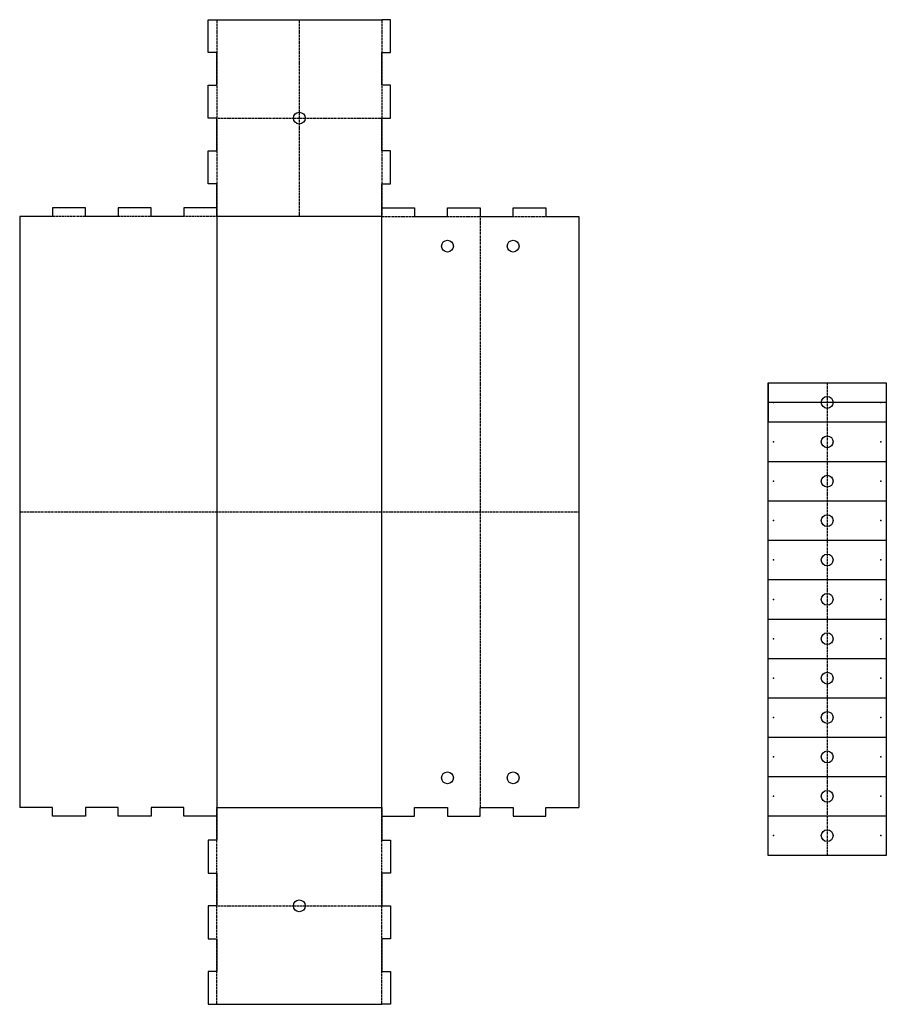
# Model space of a CAD drawing. Header units: millimetres. Extents: x -267 to 173, y -262 to 238.
import ezdxf

# ---------------------------------------------------------------- set-up
doc = ezdxf.new("R2010")
doc.units = ezdxf.units.MM
doc.linetypes.add('DASHED', pattern=[0.75, 0.5, -0.25])
doc.layers.get('0').update_dxf_attribs({"linetype": 'CONTINUOUS'})
doc.layers.add('1', color=7, linetype='DASHED')

msp = doc.modelspace()

# ---------------------------------------------------------------- linework, layer by layer
for p, q in [((-171.5, 221.76), (-171.5, 238.43)), ((-171.5, 238.43), (-167.1, 238.43)), ((-167.1, 238.43), (-83.26, 238.43)), ((-78.86, 238.43), (-83.26, 238.43)), ((-78.86, 221.76), (-78.86, 238.43)), ((-167.1, 221.76), (-171.5, 221.76)), ((-167.1, 205.1), (-167.1, 221.76)), ((-83.26, 205.1), (-83.26, 221.76)), ((-83.26, 221.76), (-78.86, 221.76)), ((-171.5, 188.43), (-171.5, 205.1)), ((-171.5, 205.1), (-167.1, 205.1)), ((-78.86, 205.1), (-83.26, 205.1)), ((-78.86, 188.43), (-78.86, 205.1)), ((-167.1, 188.43), (-171.5, 188.43)), ((-167.1, 171.76), (-167.1, 188.43)), ((-83.26, 171.76), (-83.26, 188.43)), ((-83.26, 188.43), (-78.86, 188.43)), ((-171.5, 155.1), (-171.5, 171.76)), ((-171.5, 171.76), (-167.1, 171.76)), ((-78.86, 171.76), (-83.26, 171.76)), ((-78.86, 155.1), (-78.86, 171.76)), ((-167.1, 155.1), (-171.5, 155.1)), ((-167.1, 138.43), (-167.1, 155.1)), ((-83.26, 138.43), (-83.26, 155.1)), ((-83.26, 155.1), (-78.86, 155.1)), ((-250.44, 142.83), (-250.44, 138.43)), ((-233.77, 142.83), (-250.44, 142.83)), ((-233.77, 138.43), (-233.77, 142.83)), ((-200.44, 142.83), (-217.1, 142.83)), ((-217.1, 142.83), (-217.1, 138.43)), ((-200.44, 138.43), (-200.44, 142.83)), ((-167.1, 142.83), (-183.77, 142.83)), ((-183.77, 142.83), (-183.77, 138.43)), ((-167.1, 138.43), (-167.1, 142.83)), ((-83.26, 138.43), (-83.26, 142.83)), ((-83.26, 142.83), (-66.59, 142.83)), ((-66.59, 142.83), (-66.59, 138.43)), ((-49.93, 138.43), (-49.93, 142.83)), ((-49.93, 142.83), (-33.26, 142.83)), ((-33.26, 142.83), (-33.26, 138.43)), ((-16.59, 138.43), (-16.59, 142.83)), ((-16.59, 142.83), (0.07, 142.83)), ((0.07, 142.83), (0.07, 138.43)), ((-250.44, 138.43), (-267.1, 138.43)), ((-267.1, 138.43), (-267.1, -161.57)), ((-217.1, 138.43), (-233.77, 138.43)), ((-183.77, 138.43), (-200.44, 138.43)), ((-66.59, 138.43), (-49.93, 138.43)), ((-33.26, 138.43), (-16.59, 138.43)), ((0.07, 138.43), (16.74, 138.43)), ((16.74, 138.43), (16.74, -161.57)), ((112.86, -185.93), (112.86, 54.07)), ((172.86, 54.07), (172.86, -185.93)), ((172.86, 44.07), (112.86, 44.07)), ((112.86, 14.07), (172.86, 14.07)), ((112.86, -5.93), (172.86, -5.93)), ((112.86, -25.93), (172.86, -25.93)), ((112.86, -45.93), (172.86, -45.93)), ((112.86, -65.93), (172.86, -65.93)), ((112.86, -85.93), (172.86, -85.93)), ((112.86, -105.93), (172.86, -105.93)), ((112.86, -125.93), (172.86, -125.93)), ((112.86, -145.93), (172.86, -145.93)), ((-250.44, -161.57), (-267.1, -161.57)), ((-250.44, -165.97), (-250.44, -161.57)), ((-233.77, -161.57), (-233.77, -165.97)), ((-217.1, -161.57), (-233.77, -161.57)), ((-217.1, -165.97), (-217.1, -161.57)), ((-200.44, -161.57), (-200.44, -165.97)), ((-183.77, -161.57), (-200.44, -161.57)), ((-183.77, -165.97), (-183.77, -161.57)), ((-167.1, -161.57), (-167.1, -165.97)), ((-167.1, -161.57), (-167.1, -178.24)), ((-83.26, -161.57), (-83.26, -178.24)), ((-83.26, -161.57), (-83.26, -165.97)), ((-66.59, -165.97), (-66.59, -161.57)), ((-66.59, -161.57), (-49.93, -161.57)), ((-49.93, -161.57), (-49.93, -165.97)), ((-33.26, -165.97), (-33.26, -161.57)), ((-33.26, -161.57), (-16.59, -161.57)), ((-16.59, -161.57), (-16.59, -165.97)), ((0.07, -161.57), (16.74, -161.57)), ((0.07, -165.97), (0.07, -161.57)), ((-233.77, -165.97), (-250.44, -165.97)), ((-200.44, -165.97), (-217.1, -165.97)), ((-167.1, -165.97), (-183.77, -165.97)), ((-83.26, -165.97), (-66.59, -165.97)), ((-49.93, -165.97), (-33.26, -165.97)), ((-16.59, -165.97), (0.07, -165.97)), ((112.86, -165.93), (172.86, -165.93)), ((-167.1, -178.24), (-171.5, -178.24)), ((-171.5, -178.24), (-171.5, -194.9)), ((-83.26, -178.24), (-78.86, -178.24)), ((-78.86, -178.24), (-78.86, -194.9)), ((172.86, -185.93), (112.86, -185.93)), ((-171.5, -194.9), (-167.1, -194.9)), ((-167.1, -194.9), (-167.1, -211.57)), ((-78.86, -194.9), (-83.26, -194.9)), ((-83.26, -194.9), (-83.26, -211.57)), ((-171.5, -211.57), (-171.5, -228.24)), ((-167.1, -211.57), (-171.5, -211.57)), ((-83.26, -211.57), (-78.86, -211.57)), ((-78.86, -211.57), (-78.86, -228.24)), ((-171.5, -228.24), (-167.1, -228.24)), ((-167.1, -228.24), (-167.1, -244.9)), ((-78.86, -228.24), (-83.26, -228.24)), ((-83.26, -228.24), (-83.26, -244.9)), ((-171.5, -244.9), (-171.5, -261.57)), ((-167.1, -244.9), (-171.5, -244.9)), ((-83.26, -244.9), (-78.86, -244.9)), ((-78.86, -244.9), (-78.86, -261.57)), ((-171.5, -261.57), (-167.1, -261.57)), ((-167.1, -261.57), (-83.26, -261.57)), ((-78.86, -261.57), (-83.26, -261.57))]:
    msp.add_line(p, q)
for points in [[(-83.26, -161.57), (-83.26, 138.43), (-167.1, 138.43), (-167.1, -161.57)], [(112.86, 54.07), (172.86, 54.07), (172.86, 34.07), (112.86, 34.07)], [(112.86, 54.07), (112.86, 34.07)]]:
    msp.add_lwpolyline(points, close=True)
for centre in [(-125.18, 188.43), (-49.93, 123.43), (-16.59, 123.43), (142.86, 44.07), (142.86, 24.07), (142.86, 4.07), (142.86, -15.93), (142.86, -35.93), (142.86, -55.93), (142.86, -75.93), (142.86, -95.93), (142.86, -115.93), (142.86, -135.93), (-49.93, -146.57), (-16.59, -146.57), (142.86, -155.93), (142.86, -175.93), (-125.18, -211.57)]:
    msp.add_circle(centre, 3)
for p in [(115.65, 44.07), (170.07, 44.07), (115.65, 24.07), (170.07, 24.07), (115.65, 4.07), (170.07, 4.07), (115.65, -15.93), (170.07, -15.93), (115.65, -35.93), (170.07, -35.93), (115.65, -55.93), (170.07, -55.93), (115.65, -75.93), (170.07, -75.93), (115.65, -95.93), (170.07, -95.93), (115.65, -115.93), (170.07, -115.93), (115.65, -135.93), (170.07, -135.93), (115.65, -155.93), (170.07, -155.93), (115.65, -175.93), (170.07, -175.93)]:
    msp.add_point(p)
at = {"layer": '1'}
for p, q in [((-167.1, 238.43), (-167.1, 138.43)), ((-125.18, 238.43), (-125.18, 138.43)), ((-83.26, 238.43), (-83.26, 138.43)), ((-167.1, 188.43), (-83.26, 188.43)), ((-167.1, 138.43), (-267.1, 138.43)), ((-83.26, 138.43), (16.74, 138.43)), ((-33.26, 138.43), (-33.26, -161.57)), ((142.86, 54.07), (142.86, -185.93)), ((-267.1, -11.57), (16.74, -11.57)), ((-167.1, -261.57), (-167.1, -161.57)), ((-83.26, -261.57), (-83.26, -161.57)), ((-167.1, -211.57), (-83.26, -211.57))]:
    msp.add_line(p, q, dxfattribs=at)

doc.saveas('drawing.dxf')
